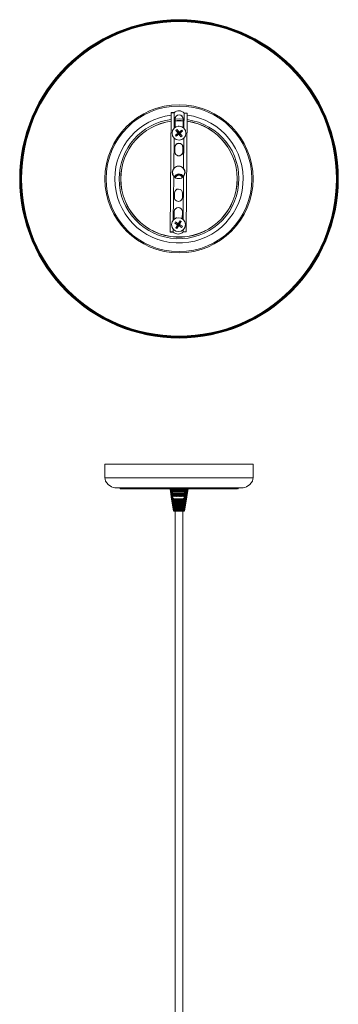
# Model space of a CAD drawing. Header units: millimetres. Extents: x -129 to 129, y -1461 to 135.
# Tile 2 of 2: x -129 to 129, y -663 to 135. Entities that reach past the tile are written whole.
import ezdxf

# ---------------------------------------------------------------- set-up
doc = ezdxf.new("R2010")
doc.units = ezdxf.units.MM

msp = doc.modelspace()

# ---------------------------------------------------------------- linework, layer by layer
at = {"color": 7, "linetype": 'Continuous', "lineweight": 15}
for p, q in [((-7.2, -36.93), (-6.36, 59.7)), ((-3.82, 59.67), (-6.36, 59.7)), ((-6.25, 59.79), (-3.85, 59.77)), ((6.64, 59.28), (4.1, 59.3)), ((4.14, 59.4), (6.54, 59.38)), ((6.64, 59.28), (5.81, -36.73)), ((-3.15, 54.6), (-3.25, 54.61)), ((-3.15, 54.6), (-3.21, 47.73)), ((-0.71, 48.58), (-0.31, 48.84)), ((-0.31, 48.84), (-0.05, 48.71)), ((3.29, 47.67), (3.35, 54.55)), ((3.35, 54.55), (3.45, 54.55)), ((-2.95, 41.47), (-0.79, 43.17)), ((-2.95, 41.47), (-0.39, 43.12)), ((-2.25, 40.59), (-2.95, 41.47)), ((-2.49, 45.33), (-1.61, 46.02)), ((-0.79, 43.17), (-2.49, 45.33)), ((-2.49, 45.33), (-0.39, 43.12)), ((-2.25, 40.59), (-0.05, 42.68)), ((-0.09, 42.29), (-2.25, 40.59)), ((-1.61, 46.02), (0.05, 43.47)), ((-1.61, 46.02), (0.09, 43.86)), ((-0.39, 43.12), (-0.79, 43.17)), ((-0.39, 43.12), (0.05, 43.47)), ((-0.05, 42.68), (-0.39, 43.12)), ((-0.09, 42.29), (-0.05, 42.68)), ((1.61, 40.13), (-0.09, 42.29)), ((0.39, 43.03), (-0.05, 42.68)), ((1.61, 40.13), (-0.05, 42.68)), ((2.25, 45.57), (0.05, 43.47)), ((0.09, 43.86), (0.05, 43.47)), ((0.05, 43.47), (0.39, 43.03)), ((0.09, 43.86), (2.25, 45.57)), ((2.95, 44.69), (0.39, 43.03)), ((2.49, 40.83), (0.39, 43.03)), ((0.39, 43.03), (0.79, 42.98)), ((2.95, 44.69), (0.79, 42.98)), ((0.79, 42.98), (2.49, 40.83)), ((2.49, 40.83), (1.61, 40.13)), ((2.25, 45.57), (2.95, 44.69)), ((-3.48, 28.11), (-3.45, 31.61)), ((-3.48, 28.11), (-3.38, 28.11)), ((-3.35, 31.61), (-3.45, 31.61)), ((-3.35, 31.61), (-3.38, 28.11)), ((3.12, 28.05), (3.15, 31.55)), ((3.22, 28.05), (3.12, 28.05)), ((3.15, 31.55), (3.25, 31.55)), ((3.25, 31.55), (3.22, 28.05)), ((-4.22, 8.26), (-4.3, 8.2)), ((-4.17, 14.46), (-4.25, 14.53)), ((3.7, 8.13), (3.62, 8.19)), ((3.75, 14.46), (3.67, 14.4)), ((-3.67, -5.39), (-3.7, -8.89)), ((2.8, -8.95), (2.83, -5.45)), ((-3.8, -20.39), (-3.86, -26.56)), ((2.65, -26.27), (2.7, -20.45)), ((-3.49, -29.72), (-2.88, -28.77)), ((-3.49, -29.72), (-0.78, -31.11)), ((-1.17, -31.2), (-3.49, -29.72)), ((-2.88, -28.77), (-0.57, -30.25)), ((-2.88, -28.77), (-0.48, -30.64)), ((-2.65, -33.52), (-0.78, -31.11)), ((-2.65, -33.52), (-1.17, -31.2)), ((-2.18, -25.54), (-2.46, -25.85)), ((-1.86, -25.61), (-2.18, -25.54)), ((-1.7, -34.12), (-0.31, -31.41)), ((-0.22, -31.8), (-1.7, -34.12)), ((-1.17, -31.2), (-0.78, -31.11)), ((-0.78, -31.11), (-0.48, -30.64)), ((-0.31, -31.41), (-0.78, -31.11)), ((-0.57, -30.25), (0.91, -27.94)), ((-0.48, -30.64), (-0.57, -30.25)), ((0.91, -27.94), (-0.48, -30.64)), ((-0.48, -30.64), (-0.01, -30.94)), ((-0.01, -30.94), (-0.31, -31.41)), ((-0.31, -31.41), (-0.22, -31.8)), ((2.09, -33.28), (-0.31, -31.41)), ((2.09, -33.28), (-0.22, -31.8)), ((1.86, -28.54), (-0.01, -30.94)), ((0.38, -30.86), (-0.01, -30.94)), ((2.7, -32.34), (-0.01, -30.94)), ((1.86, -28.54), (0.38, -30.86)), ((0.38, -30.86), (2.7, -32.34)), ((0.91, -27.94), (1.86, -28.54)), ((-7.2, -36.93), (-4.8, -36.95)), ((-4.7, -37.05), (-7.1, -37.03)), ((-4.8, -36.95), (-4.7, -37.05)), ((-1.7, -34.12), (-2.65, -33.52)), ((2.7, -32.34), (2.09, -33.28)), ((3.3, -36.81), (3.39, -36.71)), ((5.7, -36.83), (3.3, -36.81)), ((3.39, -36.71), (5.81, -36.73)), ((-60, -225.16), (-60, -236.16)), ((-60, -225.16), (60, -225.16)), ((60, -236.16), (60, -225.16)), ((52, -244.16), (-52, -244.16)), ((-47.62, -244.83), (-47.43, -244.94)), ((47.39, -245.16), (-47.5, -245.16)), ((-6.09, -245.16), (-5.66, -248.42)), ((-5.68, -245.16), (-5.63, -245.55)), ((-5.65, -245.5), (-5.65, -245.83)), ((-5.65, -247.16), (-5.55, -247.16)), ((-5.5, -247.16), (-5.35, -247.16)), ((-5.44, -247.16), (-5.28, -248.41)), ((-5.25, -247.16), (-5.02, -247.16)), ((-5.22, -245.16), (-5.22, -245.16)), ((-5.15, -247.16), (-5.15, -248.41)), ((-4.88, -247.16), (4.81, -247.16)), ((-3.4, -244.16), (-3.4, -244.66)), ((2.6, -244.66), (2.6, -244.16)), ((3, -244.66), (3, -244.16)), ((4.35, -248.41), (4.35, -247.16)), ((4.35, -248.18), (4.46, -247.16)), ((4.65, -245.23), (4.66, -245.16)), ((4.81, -248.41), (5.17, -245.16)), ((4.84, -247.16), (4.85, -247.16)), ((4.85, -247.16), (4.85, -245.5)), ((-5.65, -248.41), (-5.05, -248.41)), ((-5.63, -250.16), (-5.65, -250.16)), ((-5.62, -250.16), (-5.57, -250.16)), ((-5.59, -251.3), (-3.94, -263.16)), ((-5.49, -250.16), (-5.37, -250.16)), ((-5.22, -250.16), (-5.05, -250.16)), ((-5.15, -252.3), (-3.72, -263.16)), ((3.88, -248.41), (-4.84, -248.41)), ((-4.84, -250.16), (-4.61, -250.16)), ((-4.75, -252.68), (-3.46, -263.16)), ((-4.35, -250.16), (-4.07, -250.16)), ((-4.34, -252.9), (-3.18, -263.16)), ((-3.9, -253.03), (-2.86, -263.16)), ((-3.76, -250.16), (-3.44, -250.16)), ((-3.44, -253.12), (-2.52, -263.16)), ((-3.09, -250.16), (-2.73, -250.16)), ((-2.2, -263.16), (-3, -253.14)), ((-2.95, -253.14), (-2.16, -263.16)), ((-2.6, -253.16), (1.82, -253.16)), ((-1.84, -263.16), (-2.51, -253.16)), ((-2.44, -253.16), (-1.78, -263.16)), ((-2.35, -250.16), (-1.97, -250.16)), ((-1.47, -263.16), (-1.99, -253.16)), ((-1.57, -250.16), (-1.16, -250.16)), ((-1.08, -263.16), (-1.46, -253.16)), ((-1.37, -253.16), (-0.99, -263.16)), ((-0.68, -263.16), (-0.91, -253.16)), ((-0.82, -253.16), (-0.58, -263.16)), ((-0.75, -250.16), (-0.34, -250.16)), ((0.07, -250.16), (0.48, -250.16)), ((0.13, -263.16), (0.2, -253.16)), ((0.54, -263.16), (0.75, -253.16)), ((0.88, -250.16), (1.28, -250.16)), ((1.66, -250.16), (2.04, -250.16)), ((2.39, -250.16), (2.73, -250.16)), ((3.06, -250.16), (3.36, -250.16)), ((3.63, -250.16), (3.88, -250.16)), ((4.05, -250.16), (4.05, -250.28)), ((4.31, -248.41), (4.11, -248.41)), ((4.11, -250.16), (4.31, -250.16)), ((4.43, -250.16), (4.43, -250.33)), ((4.61, -248.41), (4.48, -248.41)), ((4.48, -250.16), (4.61, -250.16)), ((4.5, -263.16), (6.01, -253.43)), ((4.85, -248.41), (4.72, -248.41)), ((4.72, -250.16), (4.8, -250.16)), ((4.84, -250.16), (4.85, -250.16)), ((-4.4, -263.16), (-4.39, -263.16)), ((-4.39, -263.16), (-4.39, -263.16)), ((-4.31, -263.16), (-4.28, -263.16)), ((-4.13, -263.16), (-4.28, -263.16)), ((-4.13, -263.16), (-3.94, -263.16)), ((-3.94, -263.16), (-3.72, -263.16)), ((-3.72, -263.16), (-3.47, -263.16)), ((-3.46, -263.16), (-3.18, -263.16)), ((-3.18, -263.16), (-2.86, -263.16)), ((-3, -263.16), (-3, -1217.16)), ((-2.86, -263.16), (-2.53, -263.16)), ((-2.52, -263.16), (-2.17, -263.16)), ((-2.16, -263.16), (-1.79, -263.16)), ((-1.78, -263.16), (1.35, -263.16)), ((1.35, -263.16), (1.75, -263.16)), ((1.76, -263.16), (2.13, -263.16)), ((2.15, -263.16), (2.5, -263.16)), ((2.5, -263.16), (2.84, -263.16)), ((2.84, -263.16), (3.16, -263.16)), ((3, -1217.16), (3, -263.16)), ((3.16, -263.16), (3.45, -263.16)), ((3.45, -263.16), (3.7, -263.16)), ((3.71, -263.16), (3.93, -263.16)), ((3.93, -263.16), (4.12, -263.16)), ((4.12, -263.16), (4.27, -263.16)), ((4.27, -263.16), (4.31, -263.16)), ((4.35, -263.16), (4.39, -263.16)), ((4.39, -263.16), (4.4, -263.16)), ((4.5, -263.16), (5.12, -259.17))]:
    msp.add_line(p, q, dxfattribs=at)
at = {"color": 8, "linetype": 'Continuous', "lineweight": 15}
for p, q in [((-3.86, 59.63), (-3.97, 47.1)), ((4.03, 47.03), (4.14, 59.24)), ((-3.31, 47.66), (-3.25, 54.61)), ((3.45, 54.55), (3.39, 47.6)), ((-4.03, 39.12), (-4.25, 14.53)), ((3.75, 14.46), (3.97, 39.05)), ((-4.3, 8.2), (-4.61, -27.27)), ((3.39, -26.83), (3.7, 8.13)), ((-4.68, -34.71), (-4.7, -37.05)), ((3.3, -36.81), (3.32, -35.29)), ((-60, -236.16), (60, -236.16)), ((-48, -244.66), (48, -244.66)), ((-5.58, -250.13), (-6.24, -245.16)), ((-6.18, -245.16), (-5.74, -248.47)), ((-5.65, -246.8), (-5.85, -245.16)), ((-5.79, -245.16), (-5.65, -246.3)), ((-5.45, -248.41), (-5.6, -247.16)), ((-5.55, -245.66), (4.76, -245.66)), ((-5.54, -247.17), (-5.39, -248.41)), ((-5.4, -245.21), (-5.41, -245.16)), ((-5.15, -247.46), (-5.18, -247.16)), ((-3.79, -245.28), (-3.8, -245.16)), ((-3.74, -245.16), (-3.73, -245.25)), ((4.35, -248.01), (4.44, -247.16)), ((4.48, -248.41), (4.6, -247.16)), ((4.64, -245.23), (4.64, -245.16)), ((4.76, -245.55), (4.8, -245.16)), ((4.79, -248.41), (5.16, -245.16)), ((4.85, -249.14), (5.3, -245.16)), ((-3.47, -257.29), (-3.91, -253.03)), ((-2.54, -263.16), (-3.46, -253.12)), ((-0.28, -263.16), (-0.36, -253.16)), ((-0.26, -253.19), (-0.18, -263.16)), ((0.29, -253.16), (0.23, -263.16)), ((0.84, -253.16), (0.63, -263.16)), ((1.39, -253.16), (1.03, -263.16)), ((1.92, -253.15), (1.42, -263.16)), ((2.44, -253.13), (1.8, -263.16)), ((2.94, -253.07), (2.16, -263.16)), ((3.42, -252.96), (2.5, -263.16))]:
    msp.add_line(p, q, dxfattribs=at)
at = {"color": 7, "linetype": 'Continuous', "lineweight": 15, "flags": 128}
for points in [[(-3.86, 59.63), (-3.85, 59.64), (-3.82, 59.67)], [(4.1, 59.3), (4.13, 59.26), (4.14, 59.24)], [(-60, -236.16), (-59.86, -237.39), (-59.4, -238.78), (-57.45, -241.6), (-54.62, -243.56), (-53.23, -244.02), (-52, -244.16)], [(52, -244.16), (53.23, -244.02), (54.62, -243.56), (57.45, -241.6), (59.4, -238.78), (59.86, -237.39), (60, -236.16)], [(-48, -244.66), (-47.9, -244.7), (-47.88, -244.71)], [(-7.3, -245.16), (-7.28, -245.25), (-7.22, -245.65), (-6.98, -247.23), (-5.99, -253.55), (-4.5, -263.16)], [(-4.49, -263.16), (-4.51, -263.06), (-4.57, -262.66), (-4.81, -261.08), (-5.79, -254.76), (-7.28, -245.16)], [(-7.26, -245.16), (-6.64, -249.14), (-4.47, -263.16)], [(-7.26, -245.16), (-7.24, -245.25), (-7.18, -245.65), (-6.93, -247.23), (-5.95, -253.55), (-4.46, -263.16)], [(-4.45, -263.16), (-4.46, -263.06), (-4.52, -262.66), (-4.76, -261.08), (-5.73, -254.76), (-7.2, -245.16)], [(-7.15, -245.16), (-6.54, -249.14), (-4.39, -263.16)], [(-7.15, -245.16), (-7.13, -245.25), (-7.07, -245.65), (-6.83, -247.23), (-5.86, -253.55), (-4.39, -263.16)], [(-7.15, -245.16), (-4.93, -259.65), (-4.4, -263.16)], [(-4.36, -263.16), (-4.38, -263.06), (-4.43, -262.66), (-4.67, -261.08), (-5.62, -254.76), (-7.05, -245.16)], [(-7, -245.16), (-4.83, -259.65), (-4.31, -263.16)], [(-6.98, -245.16), (-6.38, -249.14), (-4.28, -263.16)], [(-6.97, -245.16), (-6.96, -245.25), (-6.9, -245.65), (-6.66, -247.23), (-5.72, -253.55), (-4.28, -263.16)], [(-4.24, -263.16), (-4.25, -263.06), (-4.31, -262.66), (-4.54, -261.08), (-5.45, -254.76), (-6.84, -245.16)], [(-6.79, -245.16), (-4.69, -259.65), (-4.18, -263.16)], [(-6.74, -245.16), (-6.16, -249.14), (-4.13, -263.16)], [(-6.74, -245.16), (-6.72, -245.25), (-6.66, -245.65), (-6.44, -247.23), (-5.52, -253.55), (-4.13, -263.16)], [(-4.07, -263.16), (-4.09, -263.06), (-4.14, -262.66), (-4.36, -261.08), (-5.24, -254.76), (-6.57, -245.16)], [(-6.51, -245.16), (-4.5, -259.65), (-4.01, -263.16)], [(-6.44, -245.16), (-5.89, -249.14), (-5.67, -250.7)], [(-5.65, -245.85), (-5.67, -245.67), (-5.69, -245.49)], [(-5.63, -247.16), (-5.63, -246.85), (-5.64, -246.25), (-5.64, -246.18), (-5.64, -246.14), (-5.64, -246.14), (-5.64, -246.13), (-5.64, -246.13), (-5.64, -246.13), (-5.64, -246.13), (-5.64, -246.13), (-5.64, -246.14), (-5.64, -246.16), (-5.64, -246.27), (-5.64, -246.71), (-5.64, -247.16)], [(-5.5, -247.16), (-5.51, -246.85), (-5.52, -246.25), (-5.53, -246.18), (-5.53, -246.14), (-5.53, -246.14), (-5.53, -246.13), (-5.53, -246.13), (-5.53, -246.13), (-5.53, -246.13), (-5.53, -246.13), (-5.54, -246.14), (-5.54, -246.16), (-5.54, -246.27), (-5.55, -246.71), (-5.56, -247.16)], [(-5.25, -247.16), (-5.26, -246.85), (-5.29, -246.25), (-5.29, -246.18), (-5.3, -246.14), (-5.3, -246.14), (-5.3, -246.13), (-5.3, -246.13), (-5.3, -246.13), (-5.3, -246.13), (-5.3, -246.13), (-5.31, -246.14), (-5.31, -246.16), (-5.32, -246.27), (-5.34, -246.71), (-5.35, -247.16)], [(-4.88, -247.16), (-4.89, -246.85), (-4.93, -246.25), (-4.94, -246.18), (-4.94, -246.14), (-4.94, -246.14), (-4.95, -246.13), (-4.95, -246.13), (-4.95, -246.13), (-4.95, -246.13), (-4.95, -246.13), (-4.95, -246.14), (-4.96, -246.16), (-4.97, -246.27), (-5, -246.71), (-5.02, -247.16)], [(-4.39, -247.16), (-4.41, -246.85), (-4.46, -246.25), (-4.47, -246.18), (-4.47, -246.14), (-4.48, -246.14), (-4.48, -246.13), (-4.48, -246.13), (-4.48, -246.13), (-4.49, -246.13), (-4.49, -246.13), (-4.49, -246.14), (-4.5, -246.16), (-4.51, -246.27), (-4.55, -246.71), (-4.57, -247.16)], [(-3.81, -247.16), (-3.83, -246.85), (-3.89, -246.25), (-3.9, -246.18), (-3.91, -246.14), (-3.91, -246.14), (-3.91, -246.13), (-3.92, -246.13), (-3.92, -246.13), (-3.92, -246.13), (-3.92, -246.13), (-3.93, -246.14), (-3.94, -246.16), (-3.95, -246.27), (-4, -246.71), (-4.02, -247.16)], [(-3.15, -247.16), (-3.17, -246.85), (-3.23, -246.25), (-3.24, -246.18), (-3.25, -246.14), (-3.26, -246.14), (-3.26, -246.13), (-3.26, -246.13), (-3.27, -246.13), (-3.27, -246.13), (-3.27, -246.13), (-3.28, -246.14), (-3.29, -246.16), (-3.31, -246.27), (-3.35, -246.71), (-3.39, -247.16)], [(-2.41, -247.16), (-2.44, -246.85), (-2.5, -246.25), (-2.52, -246.18), (-2.53, -246.14), (-2.53, -246.14), (-2.54, -246.13), (-2.54, -246.13), (-2.54, -246.13), (-2.55, -246.13), (-2.55, -246.13), (-2.55, -246.14), (-2.56, -246.16), (-2.59, -246.27), (-2.64, -246.71), (-2.67, -247.16)], [(-1.63, -247.16), (-1.65, -246.85), (-1.73, -246.25), (-1.74, -246.18), (-1.75, -246.14), (-1.76, -246.14), (-1.76, -246.13), (-1.76, -246.13), (-1.77, -246.13), (-1.77, -246.13), (-1.77, -246.13), (-1.78, -246.14), (-1.79, -246.16), (-1.81, -246.27), (-1.87, -246.71), (-1.91, -247.16)], [(-0.82, -247.16), (-0.84, -246.85), (-0.91, -246.25), (-0.93, -246.18), (-0.94, -246.14), (-0.95, -246.14), (-0.95, -246.13), (-0.96, -246.13), (-0.96, -246.13), (-0.96, -246.13), (-0.96, -246.13), (-0.97, -246.14), (-0.98, -246.16), (-1.01, -246.27), (-1.06, -246.71), (-1.1, -247.16)], [(0.01, -247.16), (-0.02, -246.85), (-0.09, -246.25), (-0.11, -246.18), (-0.12, -246.14), (-0.12, -246.14), (-0.13, -246.13), (-0.13, -246.13), (-0.13, -246.13), (-0.14, -246.13), (-0.14, -246.13), (-0.15, -246.14), (-0.16, -246.16), (-0.18, -246.27), (-0.24, -246.71), (-0.28, -247.16)], [(0.82, -247.16), (0.8, -246.85), (0.73, -246.25), (0.71, -246.18), (0.7, -246.14), (0.69, -246.14), (0.69, -246.13), (0.69, -246.13), (0.68, -246.13), (0.68, -246.13), (0.68, -246.13), (0.67, -246.14), (0.66, -246.16), (0.64, -246.27), (0.58, -246.71), (0.54, -247.16)], [(1.61, -247.16), (1.58, -246.85), (1.51, -246.25), (1.5, -246.18), (1.49, -246.14), (1.48, -246.14), (1.48, -246.13), (1.48, -246.13), (1.47, -246.13), (1.47, -246.13), (1.47, -246.13), (1.46, -246.14), (1.45, -246.16), (1.43, -246.27), (1.38, -246.71), (1.34, -247.16)], [(2.34, -247.16), (2.32, -246.85), (2.26, -246.25), (2.24, -246.18), (2.23, -246.14), (2.23, -246.14), (2.22, -246.13), (2.22, -246.13), (2.22, -246.13), (2.21, -246.13), (2.21, -246.13), (2.21, -246.14), (2.2, -246.16), (2.18, -246.27), (2.13, -246.71), (2.09, -247.16)], [(3.01, -247.16), (2.99, -246.85), (2.93, -246.25), (2.92, -246.18), (2.91, -246.14), (2.91, -246.14), (2.9, -246.13), (2.9, -246.13), (2.9, -246.13), (2.9, -246.13), (2.89, -246.13), (2.89, -246.14), (2.88, -246.16), (2.86, -246.27), (2.82, -246.71), (2.78, -247.16)], [(3.59, -247.16), (3.57, -246.85), (3.53, -246.25), (3.52, -246.18), (3.51, -246.14), (3.5, -246.14), (3.5, -246.13), (3.5, -246.13), (3.5, -246.13), (3.49, -246.13), (3.49, -246.13), (3.49, -246.14), (3.48, -246.16), (3.46, -246.27), (3.43, -246.71), (3.4, -247.16)], [(3.43, -263.16), (3.45, -263.06), (3.49, -262.66), (3.69, -261.08), (4.46, -254.76), (5.63, -245.16)], [(3.45, -263.16), (4.63, -253.43), (5.64, -245.16)], [(3.56, -263.16), (4.64, -254.26), (4.66, -254.15), (5.75, -245.16)], [(5.8, -245.16), (5.79, -245.25), (5.74, -245.65), (5.55, -247.23), (4.78, -253.55), (3.62, -263.16)], [(3.69, -263.16), (3.71, -263.06), (3.76, -262.66), (3.97, -261.08), (4.79, -254.76), (6.04, -245.16)], [(3.7, -263.16), (4.97, -253.43), (6.05, -245.16)], [(3.8, -263.16), (4.96, -254.26), (4.97, -254.15), (6.14, -245.16)], [(6.2, -245.16), (6.19, -245.25), (6.13, -245.65), (5.93, -247.23), (5.11, -253.55), (3.86, -263.16)], [(3.92, -263.16), (3.94, -263.06), (3.99, -262.66), (4.21, -261.08), (5.08, -254.76), (6.4, -245.16)], [(4.08, -247.16), (4.06, -246.85), (4.02, -246.25), (4.02, -246.18), (4.01, -246.14), (4.01, -246.14), (4, -246.13), (4, -246.13), (4, -246.13), (4, -246.13), (4, -246.13), (3.99, -246.14), (3.99, -246.16), (3.97, -246.27), (3.94, -246.71), (3.92, -247.16)], [(3.93, -263.16), (5.27, -253.43), (6.41, -245.16)], [(4.01, -263.16), (5.23, -254.26), (5.25, -254.15), (6.48, -245.16)], [(6.54, -245.16), (6.52, -245.25), (6.47, -245.65), (6.25, -247.23), (5.38, -253.55), (4.06, -263.16)], [(4.11, -263.16), (4.13, -263.06), (4.19, -262.66), (4.41, -261.08), (5.32, -254.76), (6.71, -245.16)], [(4.12, -263.16), (5.52, -253.43), (6.71, -245.16)], [(4.18, -263.16), (5.46, -254.26), (5.47, -254.15), (6.77, -245.16)], [(6.82, -245.16), (6.8, -245.25), (6.75, -245.65), (6.52, -247.23), (5.61, -253.55), (4.23, -263.16)], [(4.27, -263.16), (5.72, -253.43), (6.95, -245.16)], [(4.27, -263.16), (4.28, -263.06), (4.34, -262.66), (4.58, -261.08), (5.52, -254.76), (6.95, -245.16)], [(4.31, -263.16), (5.63, -254.26), (5.65, -254.15), (6.99, -245.16)], [(4.45, -247.16), (4.44, -246.85), (4.41, -246.25), (4.41, -246.18), (4.4, -246.14), (4.4, -246.14), (4.4, -246.13), (4.4, -246.13), (4.39, -246.13), (4.39, -246.13), (4.39, -246.13), (4.39, -246.14), (4.39, -246.16), (4.38, -246.27), (4.35, -246.71), (4.33, -247.16)], [(7.03, -245.16), (7.02, -245.25), (6.96, -245.65), (6.73, -247.23), (5.78, -253.55), (4.35, -263.16)], [(4.38, -263.16), (4.4, -263.06), (4.46, -262.66), (4.7, -261.08), (5.67, -254.76), (7.13, -245.16)], [(4.39, -263.16), (5.87, -253.43), (7.13, -245.16)], [(4.4, -263.16), (5.76, -254.26), (5.77, -254.15), (7.15, -245.16)], [(7.19, -245.16), (7.17, -245.25), (7.11, -245.65), (6.87, -247.23), (5.91, -253.55), (4.44, -263.16)], [(4.46, -263.16), (5.97, -253.43), (7.25, -245.16)], [(4.46, -263.16), (4.48, -263.06), (4.54, -262.66), (4.78, -261.08), (5.76, -254.76), (7.25, -245.16)], [(7.28, -245.16), (7.26, -245.25), (7.2, -245.65), (6.96, -247.23), (5.98, -253.55), (4.49, -263.16)], [(4.5, -263.16), (4.51, -263.06), (4.57, -262.66), (4.82, -261.08), (5.8, -254.76), (7.3, -245.16)], [(4.71, -247.16), (4.7, -246.85), (4.68, -246.25), (4.68, -246.18), (4.68, -246.14), (4.67, -246.14), (4.67, -246.13), (4.67, -246.13), (4.67, -246.13), (4.67, -246.13), (4.67, -246.13), (4.67, -246.14), (4.67, -246.16), (4.66, -246.27), (4.64, -246.71), (4.63, -247.16)], [(4.84, -247.16), (4.84, -246.85), (4.83, -246.25), (4.83, -246.18), (4.83, -246.14), (4.83, -246.14), (4.83, -246.13), (4.82, -246.13), (4.82, -246.13), (4.82, -246.13), (4.82, -246.13), (4.82, -246.14), (4.82, -246.16), (4.82, -246.27), (4.81, -246.71), (4.81, -247.16)], [(7.3, -245.16), (7.28, -245.25), (7.22, -245.65), (6.98, -247.23), (5.99, -253.55), (5.12, -259.17)], [(-5.62, -250.16), (-5.62, -250.58), (-5.6, -251.01), (-5.57, -251.21), (-5.56, -251.31), (-5.55, -251.33), (-5.55, -251.34), (-5.55, -251.34), (-5.55, -251.34), (-5.55, -251.33), (-5.56, -251.31), (-5.57, -251.24), (-5.62, -250.92), (-5.64, -250.21), (-5.64, -250.16)], [(-5.62, -250.16), (-5.62, -249.89), (-5.62, -248.41)], [(-5.57, -248.41), (-5.57, -248.84), (-5.57, -250.16)], [(-5.49, -250.16), (-5.49, -250.58), (-5.47, -251.01), (-5.45, -251.21), (-5.44, -251.31), (-5.44, -251.33), (-5.44, -251.34), (-5.45, -251.34), (-5.45, -251.34), (-5.46, -251.34), (-5.46, -251.32), (-5.48, -251.24), (-5.54, -250.93), (-5.57, -250.21), (-5.57, -250.16)], [(-5.49, -250.16), (-5.49, -249.89), (-5.49, -248.41)], [(-5.37, -248.41), (-5.38, -248.84), (-5.37, -250.16)], [(-5.22, -250.16), (-5.23, -250.58), (-5.22, -251.01), (-5.21, -251.21), (-5.21, -251.31), (-5.21, -251.33), (-5.21, -251.34), (-5.22, -251.34), (-5.22, -251.34), (-5.23, -251.33), (-5.24, -251.31), (-5.27, -251.24), (-5.33, -250.92), (-5.37, -250.21), (-5.37, -250.16)], [(-5.22, -250.16), (-5.22, -249.89), (-5.22, -248.41)], [(-5.05, -248.41), (-5.05, -248.84), (-5.05, -250.16)], [(-4.84, -250.16), (-4.85, -250.58), (-4.84, -251.01), (-4.84, -251.21), (-4.85, -251.31), (-4.86, -251.33), (-4.86, -251.34), (-4.87, -251.34), (-4.88, -251.34), (-4.89, -251.34), (-4.9, -251.31), (-4.93, -251.24), (-5, -250.93), (-5.05, -250.21), (-5.05, -250.16)], [(-4.84, -250.16), (-4.84, -249.89), (-4.84, -248.41)], [(-4.61, -248.41), (-4.62, -248.84), (-4.61, -250.16)], [(-4.35, -250.16), (-4.36, -250.58), (-4.36, -251.01), (-4.37, -251.21), (-4.39, -251.31), (-4.4, -251.33), (-4.41, -251.34), (-4.41, -251.34), (-4.42, -251.34), (-4.44, -251.34), (-4.45, -251.31), (-4.49, -251.24), (-4.56, -250.93), (-4.61, -250.21), (-4.61, -250.16)], [(-4.35, -250.16), (-4.35, -249.89), (-4.35, -248.41)], [(-4.07, -248.41), (-4.08, -248.84), (-4.07, -250.16)], [(-3.76, -250.16), (-3.77, -250.58), (-3.79, -251.01), (-3.8, -251.21), (-3.83, -251.31), (-3.84, -251.33), (-3.85, -251.34), (-3.86, -251.34), (-3.87, -251.34), (-3.88, -251.33), (-3.9, -251.31), (-3.94, -251.24), (-4.02, -250.92), (-4.07, -250.21), (-4.07, -250.16)], [(-3.76, -250.16), (-3.76, -249.89), (-3.76, -248.41)], [(-3.44, -248.41), (-3.45, -248.84), (-3.44, -250.16)], [(-3.09, -250.16), (-3.11, -250.58), (-3.12, -251.01), (-3.15, -251.21), (-3.18, -251.31), (-3.19, -251.33), (-3.2, -251.34), (-3.22, -251.34), (-3.23, -251.34), (-3.24, -251.34), (-3.26, -251.32), (-3.3, -251.24), (-3.38, -250.93), (-3.44, -250.21), (-3.44, -250.16)], [(-3.09, -250.16), (-3.09, -249.89), (-3.09, -248.41)], [(-2.73, -248.41), (-2.74, -248.84), (-2.73, -250.16)], [(-2.35, -250.16), (-2.37, -250.58), (-2.4, -251.01), (-2.43, -251.21), (-2.46, -251.31), (-2.48, -251.33), (-2.49, -251.34), (-2.51, -251.34), (-2.52, -251.34), (-2.53, -251.33), (-2.56, -251.31), (-2.6, -251.24), (-2.68, -250.92), (-2.73, -250.21), (-2.73, -250.16)], [(-2.35, -250.16), (-2.35, -249.78), (-2.35, -248.41)], [(-1.97, -248.41), (-1.98, -248.84), (-1.97, -250.16)], [(-1.57, -250.16), (-1.59, -250.58), (-1.62, -251.01), (-1.66, -251.21), (-1.7, -251.31), (-1.71, -251.33), (-1.73, -251.34), (-1.74, -251.34), (-1.76, -251.34), (-1.77, -251.34), (-1.79, -251.31), (-1.84, -251.24), (-1.91, -250.93), (-1.96, -250.21), (-1.97, -250.16)], [(-1.38, -263.16), (-1.84, -254.26), (-1.85, -254.15), (-1.9, -253.16)], [(-1.57, -250.16), (-1.56, -249.78), (-1.57, -248.41)], [(-1.17, -248.41), (-1.17, -248.84), (-1.16, -250.16)], [(-0.75, -250.16), (-0.77, -250.58), (-0.81, -251.01), (-0.85, -251.21), (-0.9, -251.31), (-0.91, -251.33), (-0.93, -251.34), (-0.95, -251.34), (-0.96, -251.34), (-0.98, -251.34), (-1, -251.31), (-1.04, -251.24), (-1.11, -250.93), (-1.16, -250.21), (-1.16, -250.16)], [(-0.75, -250.16), (-0.74, -249.78), (-0.75, -248.41)], [(-0.34, -248.41), (-0.35, -248.84), (-0.34, -250.16)], [(0.07, -250.16), (0.05, -250.58), (0.01, -251.01), (-0.04, -251.21), (-0.09, -251.31), (-0.1, -251.33), (-0.12, -251.34), (-0.14, -251.34), (-0.15, -251.34), (-0.17, -251.33), (-0.19, -251.31), (-0.23, -251.24), (-0.29, -250.92), (-0.34, -250.21), (-0.34, -250.16)], [(0.07, -250.16), (0.08, -249.78), (0.07, -248.41)], [(0.48, -248.41), (0.47, -248.84), (0.48, -250.16)], [(0.88, -250.16), (0.86, -250.58), (0.82, -251.01), (0.77, -251.21), (0.72, -251.31), (0.7, -251.33), (0.68, -251.34), (0.67, -251.34), (0.65, -251.34), (0.64, -251.34), (0.62, -251.32), (0.58, -251.24), (0.52, -250.93), (0.48, -250.21), (0.48, -250.16)], [(0.88, -250.16), (0.89, -249.78), (0.89, -248.41)], [(1.3, -253.16), (1.07, -259.65), (0.94, -263.16)], [(1.28, -248.41), (1.27, -248.84), (1.28, -250.16)], [(1.66, -250.16), (1.64, -250.58), (1.6, -251.01), (1.54, -251.21), (1.49, -251.31), (1.48, -251.33), (1.46, -251.34), (1.44, -251.34), (1.43, -251.34), (1.42, -251.33), (1.4, -251.31), (1.36, -251.24), (1.32, -250.92), (1.28, -250.21), (1.28, -250.16)], [(1.35, -263.16), (1.84, -253.43), (1.85, -253.15)], [(1.66, -250.16), (1.67, -249.78), (1.67, -248.41)], [(1.75, -263.16), (2.37, -253.43), (2.39, -253.13)], [(2.03, -248.41), (2.03, -248.84), (2.04, -250.16)], [(2.39, -250.16), (2.38, -250.58), (2.33, -251.01), (2.27, -251.21), (2.22, -251.31), (2.21, -251.33), (2.19, -251.34), (2.18, -251.34), (2.16, -251.34), (2.15, -251.34), (2.13, -251.31), (2.11, -251.24), (2.07, -250.93), (2.04, -250.21), (2.04, -250.16)], [(2.13, -263.16), (2.88, -253.43), (2.91, -253.08)], [(2.39, -250.16), (2.4, -249.78), (2.4, -248.41)], [(2.5, -263.16), (3.37, -253.43), (3.41, -252.97)], [(2.73, -248.41), (2.72, -248.84), (2.73, -250.16)], [(3.06, -250.16), (3.04, -250.58), (2.99, -251.01), (2.93, -251.21), (2.89, -251.31), (2.87, -251.33), (2.86, -251.34), (2.84, -251.34), (2.83, -251.34), (2.82, -251.34), (2.81, -251.31), (2.78, -251.24), (2.76, -250.93), (2.74, -250.21), (2.73, -250.16)], [(2.84, -263.16), (3.82, -253.43), (3.89, -252.73)], [(3.06, -250.16), (3.06, -249.78), (3.06, -248.41)], [(3.16, -263.16), (4.25, -253.43), (4.38, -252.27)], [(3.35, -248.41), (3.35, -248.84), (3.36, -250.16)], [(3.63, -250.16), (3.62, -250.58), (3.57, -251.01), (3.52, -251.21), (3.47, -251.31), (3.46, -251.33), (3.44, -251.34), (3.43, -251.34), (3.42, -251.34), (3.41, -251.33), (3.4, -251.31), (3.39, -251.24), (3.37, -250.92), (3.36, -250.21), (3.35, -250.16)], [(3.63, -250.16), (3.64, -249.78), (3.63, -248.41)], [(3.88, -248.41), (3.88, -248.84), (3.88, -250.16)], [(4.11, -250.16), (4.1, -250.58), (4.05, -251.01), (4, -251.21), (3.96, -251.31), (3.95, -251.33), (3.94, -251.34), (3.93, -251.34), (3.92, -251.34), (3.91, -251.34), (3.9, -251.32), (3.89, -251.24), (3.89, -250.93), (3.88, -250.21), (3.88, -250.16)], [(4.11, -250.16), (4.11, -249.78), (4.11, -248.41)], [(4.31, -248.41), (4.3, -248.84), (4.31, -250.16)], [(4.48, -250.16), (4.46, -250.58), (4.42, -251.01), (4.38, -251.21), (4.34, -251.31), (4.33, -251.33), (4.32, -251.34), (4.32, -251.34), (4.31, -251.34), (4.3, -251.33), (4.3, -251.31), (4.3, -251.24), (4.3, -250.92), (4.31, -250.21), (4.31, -250.16)], [(4.48, -250.16), (4.48, -249.78), (4.48, -248.41)], [(4.72, -250.16), (4.71, -250.58), (4.68, -251.01), (4.64, -251.21), (4.61, -251.31), (4.6, -251.33), (4.59, -251.34), (4.59, -251.34), (4.58, -251.34), (4.58, -251.34), (4.58, -251.31), (4.58, -251.24), (4.6, -250.93), (4.61, -250.21), (4.61, -250.16)], [(4.61, -248.41), (4.61, -248.84), (4.61, -250.16)], [(4.72, -250.16), (4.72, -249.78), (4.72, -248.41)], [(4.84, -250.16), (4.84, -250.58), (4.8, -251.01), (4.77, -251.21), (4.75, -251.31), (4.74, -251.33), (4.74, -251.34), (4.74, -251.34), (4.74, -251.34), (4.74, -251.34), (4.74, -251.31), (4.75, -251.24), (4.78, -250.93), (4.8, -250.21), (4.8, -250.16)], [(4.8, -248.41), (4.8, -248.84), (4.8, -250.16)], [(4.84, -250.16), (4.84, -249.78), (4.84, -248.41)], [(4.85, -248.41), (4.85, -248.84), (4.85, -250.16)]]:
    msp.add_lwpolyline(points, dxfattribs=at)
at = {"color": 8, "linetype": 'Continuous', "lineweight": 15, "flags": 128}
for points in [[(3.35, 54.36), (0, 54.58), (-3.15, 54.37)], [(-6.44, -245.16), (-6.42, -245.25), (-6.37, -245.65), (-6.15, -247.23), (-5.67, -250.67)], [(-6.08, -245.16), (-6.07, -245.25), (-6.02, -245.65), (-5.81, -247.23), (-5.65, -248.42)], [(-5.67, -245.16), (-5.66, -245.25), (-5.63, -245.5)], [(-5.42, -247.16), (-5.41, -247.23), (-5.27, -248.41)], [(4.66, -247.16), (4.65, -247.23), (4.53, -248.41)], [(4.86, -245.16), (4.85, -245.25), (4.83, -245.45)], [(5.36, -245.16), (5.35, -245.25), (5.3, -245.65), (5.13, -247.23), (4.85, -249.66)], [(-5.59, -251.28), (-5.27, -253.55), (-3.94, -263.16)], [(-3.87, -263.16), (-3.88, -263.06), (-3.94, -262.66), (-4.14, -261.08), (-4.98, -254.76), (-5.34, -251.97)], [(-5.26, -252.1), (-4.27, -259.65), (-3.81, -263.16)], [(-5.14, -252.31), (-4.98, -253.55), (-3.71, -263.16)], [(-3.64, -263.16), (-3.65, -263.06), (-3.7, -262.66), (-3.89, -261.08), (-4.67, -254.76), (-4.94, -252.53)], [(-4.87, -252.6), (-4, -259.65), (-3.57, -263.16)], [(-4.74, -252.69), (-4.64, -253.55), (-3.45, -263.16)], [(-3.37, -263.16), (-3.38, -263.06), (-3.42, -262.66), (-3.6, -261.08), (-4.32, -254.76), (-4.54, -252.81)], [(-4.47, -252.84), (-3.7, -259.65), (-3.3, -263.16)], [(-4.33, -252.91), (-4.25, -253.55), (-3.16, -263.16)], [(-3.07, -263.16), (-3.08, -263.06), (-3.12, -262.66), (-3.28, -261.08), (-3.93, -254.76), (-4.11, -252.99)], [(-4.05, -253), (-3.36, -259.65), (-3, -263.16)], [(-3.89, -253.04), (-3.83, -253.55), (-2.84, -263.16)], [(-2.74, -263.16), (-2.75, -263.06), (-2.79, -262.66), (-2.93, -261.08), (-3.51, -254.76), (-3.66, -253.08)], [(-3.59, -253.1), (-3, -259.65), (-2.68, -263.16)], [(-3.42, -253.12), (-3.38, -253.55), (-2.5, -263.16)], [(-2.39, -263.16), (-2.4, -263.06), (-2.43, -262.66), (-2.55, -261.08), (-3.05, -254.76), (-3.18, -253.13)], [(-3.11, -253.13), (-2.6, -259.65), (-2.33, -263.16)], [(-2.92, -253.14), (-2.89, -253.55), (-2.13, -263.16)], [(-2.02, -263.16), (-2.02, -263.06), (-2.05, -262.66), (-2.15, -261.08), (-2.57, -254.76), (-2.67, -253.15)], [(-2.61, -253.15), (-2.18, -259.65), (-1.95, -263.16)], [(-2.41, -253.16), (-2.38, -253.55), (-1.75, -263.16)], [(-1.62, -263.16), (-1.63, -263.06), (-1.65, -262.66), (-1.73, -261.08), (-2.06, -254.76), (-2.14, -253.16)], [(-2.08, -253.16), (-1.75, -259.65), (-1.56, -263.16)], [(-1.87, -253.16), (-1.85, -253.55), (-1.34, -263.16)], [(-1.22, -263.16), (-1.22, -263.06), (-1.24, -262.66), (-1.3, -261.08), (-1.53, -254.76), (-1.59, -253.16)], [(-1.54, -253.16), (-1.29, -259.65), (-1.16, -263.16)], [(-0.97, -263.16), (-1.31, -254.26), (-1.31, -254.15), (-1.35, -253.16)], [(-1.31, -253.16), (-1.3, -253.55), (-0.93, -263.16)], [(-0.8, -263.16), (-0.8, -263.06), (-0.81, -262.66), (-0.85, -261.08), (-1, -254.76), (-1.03, -253.16)], [(-0.98, -253.16), (-0.83, -259.65), (-0.75, -263.16)], [(-0.55, -263.16), (-0.76, -254.26), (-0.76, -254.15), (-0.79, -253.16)], [(-0.74, -253.16), (-0.73, -253.55), (-0.51, -263.16)], [(-0.38, -263.16), (-0.38, -263.06), (-0.38, -262.66), (-0.39, -261.08), (-0.45, -254.76), (-0.46, -253.16)], [(-0.41, -253.16), (-0.35, -259.65), (-0.32, -263.16)], [(-0.13, -263.16), (-0.2, -254.26), (-0.21, -254.15), (-0.21, -253.17)], [(-0.17, -253.16), (-0.16, -253.55), (-0.08, -263.16)], [(0.05, -263.16), (0.05, -263.06), (0.05, -262.66), (0.06, -261.08), (0.11, -254.76), (0.12, -253.16)], [(0.16, -253.16), (0.12, -259.65), (0.1, -263.16)], [(0.3, -263.16), (0.35, -254.26), (0.35, -254.15), (0.36, -253.16)], [(0.41, -253.16), (0.41, -253.55), (0.35, -263.16)], [(0.48, -263.16), (0.48, -263.06), (0.49, -262.66), (0.52, -261.08), (0.66, -254.76), (0.69, -253.16)], [(0.73, -253.16), (0.6, -259.65), (0.52, -263.16)], [(0.72, -263.16), (0.91, -254.26), (0.91, -254.15), (0.93, -253.16)], [(0.98, -253.16), (0.97, -253.55), (0.77, -263.16)], [(0.9, -263.16), (0.91, -263.06), (0.92, -262.66), (0.98, -261.08), (1.2, -254.76), (1.26, -253.16)], [(1.14, -263.16), (1.45, -254.26), (1.45, -254.15), (1.49, -253.16)], [(1.54, -253.16), (1.53, -253.55), (1.19, -263.16)], [(1.32, -263.16), (1.32, -263.06), (1.34, -262.66), (1.42, -261.08), (1.74, -254.76), (1.82, -253.15)], [(1.54, -263.16), (1.98, -254.26), (1.99, -254.15), (2.04, -253.15)], [(2.09, -253.14), (2.07, -253.55), (1.6, -263.16)], [(1.72, -263.16), (1.73, -263.06), (1.75, -262.66), (1.85, -261.08), (2.26, -254.76), (2.36, -253.13)], [(1.93, -263.16), (2.5, -254.26), (2.5, -254.15), (2.57, -253.12)], [(2.63, -253.12), (2.6, -253.55), (1.99, -263.16)], [(2.11, -263.16), (2.11, -263.06), (2.15, -262.66), (2.27, -261.08), (2.75, -254.76), (2.88, -253.08)], [(2.31, -263.16), (2.99, -254.26), (3, -254.15), (3.08, -253.04)], [(3.14, -253.03), (3.1, -253.55), (2.37, -263.16)], [(2.48, -263.16), (2.48, -263.06), (2.52, -262.66), (2.66, -261.08), (3.23, -254.76), (3.39, -252.97)], [(2.66, -263.16), (3.45, -254.26), (3.46, -254.15), (3.57, -252.89)], [(3.64, -252.86), (3.57, -253.55), (2.72, -263.16)], [(2.82, -263.16), (2.83, -263.06), (2.87, -262.66), (3.03, -261.08), (3.67, -254.76), (3.87, -252.75)], [(2.99, -263.16), (3.89, -254.26), (3.9, -254.15), (4.05, -252.62)], [(4.11, -252.57), (4.02, -253.55), (3.05, -263.16)], [(3.14, -263.16), (3.15, -263.06), (3.2, -262.66), (3.37, -261.08), (4.08, -254.76), (4.36, -252.3)], [(3.29, -263.16), (4.28, -254.26), (4.3, -254.15), (4.54, -251.99)], [(4.61, -251.86), (4.42, -253.55), (3.35, -263.16)]]:
    msp.add_lwpolyline(points, dxfattribs=at)
at = {"color": 7, "linetype": 'Continuous', "lineweight": 15}
for centre, radius in [((0, 6.08), 128.96), ((0, 6.08), 128.43), ((0, 6.08), 128.13), ((0, 6.08), 127.82), ((0, 6.08), 127.5), ((0, 6.08), 127.43), ((0, 6.08), 60), ((0, 6.08), 59), ((0, 43.08), 5.65), ((-0.4, -31.03), 5.65)]:
    msp.add_circle(centre, radius, dxfattribs=at)
at = {"color": 8, "linetype": 'Continuous', "lineweight": 15}
for centre, radius, start, end in [((-0.07, 6.12), 51.93, 96.96831, 180.04211), ((0, 6.07), 52, 179.99005, 82.67531), ((-0.01, 6.08), 48.49, 97.57668, 180.00488), ((0, 6.06), 48.5, 179.98418, 82.17873)]:
    msp.add_arc(centre, radius, start, end, dxfattribs=at)
at = {"color": 7, "linetype": 'Continuous', "lineweight": 15}
for centre, radius, start, end in [((-6.26, 59.69), 0.1, 89.50108, 179.50108), ((-0.03, 55.85), 5.38, 39.126, 135.3078), ((-0.03, 55.85), 5.48, 40.37264, 134.24235), ((-4.07, 59.65), 0.251, 5.30641, 29.48162), ((0.1, 54.58), 3.35, 359.50108, 179.50108), ((0.1, 54.58), 3.25, 359.50108, 179.50108), ((4.44, 59.23), 0.341, 150.52616, 168.4601), ((6.54, 59.28), 0.1, 359.50108, 89.50108), ((-0.07, 6.11), 47.13, 97.73999, 180.04024), ((-0.01, 6.06), 47.19, 179.98001, 81.97317), ((0, 6.08), 47.1, 97.82875, 179.99994), ((0, 6.07), 47.1, 179.99513, 81.96265), ((0.03, 16.89), 36.39, 84.78558, 95.03338), ((-0.02, 14.68), 38.52, 84.99825, 94.67878), ((-0.1, 31.58), 3.35, 359.50108, 179.50108), ((-0.1, 31.58), 3.25, 359.50108, 179.50108), ((-0.13, 28.08), 3.35, 179.50108, 359.50108), ((-0.13, 28.08), 3.25, 179.50108, 359.50108), ((-0.28, 11.33), 5, 321.15833, 217.84382), ((-0.28, 11.33), 5.1, 37.84382, 141.15833), ((-0.46, 11.33), 4.96, 139.8207, 219.18145), ((-0.28, 11.33), 5.1, 217.84382, 321.15833), ((0, 6.08), 4, 29.33285, 156.69474), ((0, 6.08), 3.49, 26.83828, 159.18931), ((0, 6.08), 3, 24.68594, 161.34165), ((-0.09, 11.33), 4.96, 319.8207, 39.18145), ((-0.42, -5.42), 3.25, 359.50108, 179.50108), ((-0.45, -8.92), 3.25, 179.50108, 359.50108), ((-0.55, -20.42), 3.25, 359.50108, 179.50108), ((-7.1, -36.93), 0.1, 179.50108, 269.50108), ((-0.81, -33.19), 5.48, 224.7598, 318.62951), ((5.71, -36.73), 0.1, 269.50108, 359.50108), ((-47.38, -244.73), 0.628, 150.46425, 173.43897), ((24.18, -249.24), 30.12, 172.85388, 174.0675), ((24.2, -249.24), 30.12, 172.85388, 174.06926), ((-35.6, -249.24), 30.12, 6.04965, 7.14612), ((24.28, -249.24), 30.12, 172.85388, 174.06601), ((-5.18, -245.61), 0.469, 75.75412, 185.6168), ((-35.49, -249.24), 30.12, 4.37202, 7.14612), ((24.52, -249.24), 30.12, 172.85388, 174.06482), ((-35.26, -249.24), 30.12, 4.36941, 7.14612), ((28.92, -249.24), 30.12, 174.06903, 174.979), ((-26.95, -249.24), 30.12, 4.94069, 5.63493), ((4.39, -245.61), 0.469, 354.3832, 104.24588), ((-24.97, -249.24), 30.12, 5.76606, 7.14612), ((46.62, -243.52), 1.78, 306.2449, 320.5707), ((51.5, -247.51), 4.52, 136.88611, 140.80297), ((-3.16, -250.68), 2.54, 168.14094, 282.7601), ((-33.86, -249.24), 30.12, 356.68253, 357.85605), ((-33.2, -249.24), 30.12, 356.64276, 357.85585), ((2.37, -250.68), 2.54, 257.2399, 11.85906), ((32.14, -249.24), 30.12, 182.1323, 183.74528), ((32.83, -249.24), 30.12, 182.13228, 183.62845), ((33.44, -249.24), 30.12, 182.13204, 183.7348), ((-1.67, -250.28), 6.53, 353.05722, 1.10968)]:
    msp.add_arc(centre, radius, start, end, dxfattribs=at)

doc.saveas('drawing.dxf')
